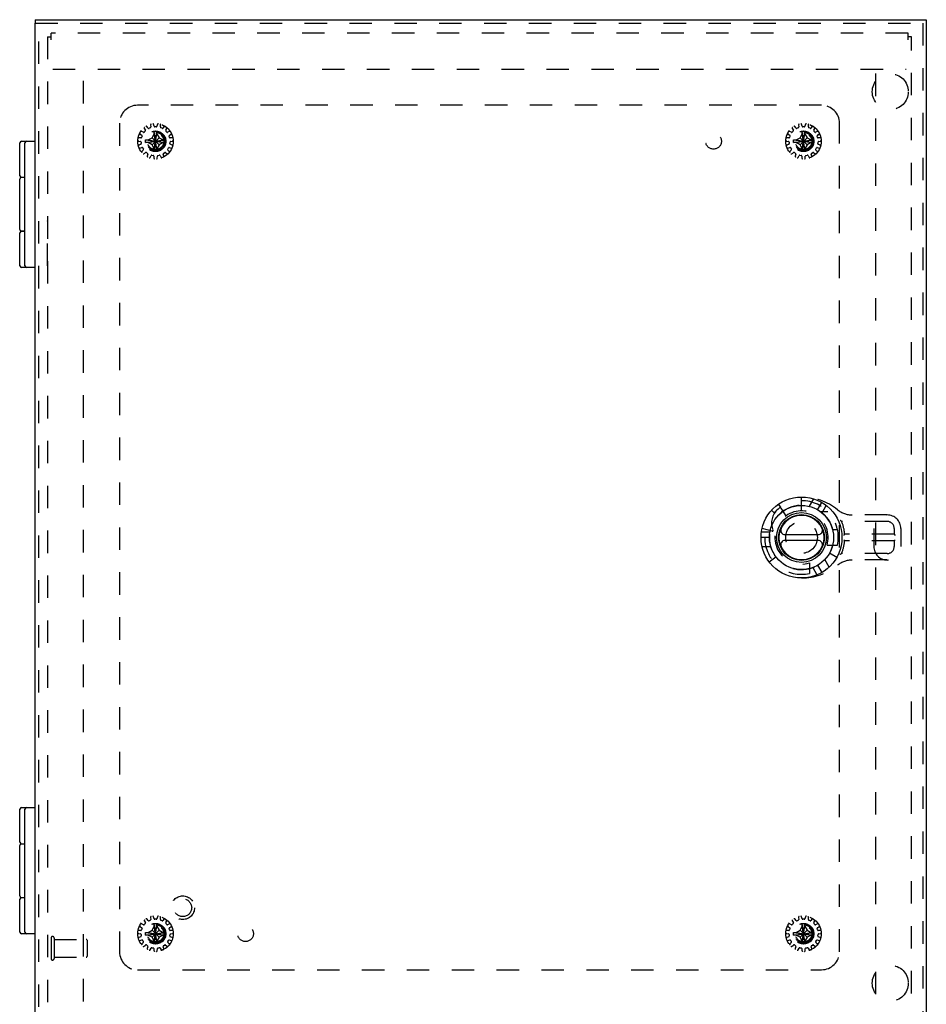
# Model space of a CAD drawing. Header units: inches. Extents: x 0 to 56.7, y 0 to 36.7.
# Tile 11 of 15: x 13.2 to 25.8, y 12.4 to 26. Entities that reach past the tile are written whole.
import ezdxf

# ---------------------------------------------------------------- set-up
doc = ezdxf.new("R2010")
doc.units = ezdxf.units.IN
doc.header["$LTSCALE"] = 3.116667
doc.header["$MEASUREMENT"] = 0
doc.linetypes.add('HIDDEN', pattern=[0.2, 0.1, -0.1])
for name, color, linetype in [('DEFAULT_2', 8, 'HIDDEN'), ('DOOR_ASSEMBLY', 7, 'CONTINUOUS'), ('SUBPANEL', 7, 'CONTINUOUS')]:
    doc.layers.add(name, color=color, linetype=linetype)

msp = doc.modelspace()

# ---------------------------------------------------------------- linework, layer by layer
at = {"layer": 'DEFAULT_2', "color": 8, "linetype": 'HIDDEN'}
for p, q in [((13.597, 25.754), (13.597, 25.848)), ((25.501, 25.848), (13.597, 25.848)), ((25.501, 25.754), (25.501, 25.848)), ((13.549, 25.8), (13.549, 11.896)), ((13.549, 25.8), (13.597, 25.8)), ((25.549, 25.8), (25.501, 25.8)), ((25.549, 11.896), (25.549, 25.8)), ((13.622, 25.348), (25.476, 25.348)), ((14.049, 12.408), (14.049, 25.288)), ((25.049, 25.288), (25.049, 12.408)), ((14.882, 24.473), (14.856, 24.486)), ((14.893, 24.527), (14.908, 24.502)), ((14.907, 24.49), (14.893, 24.475)), ((14.947, 24.531), (14.928, 24.553)), ((14.977, 24.536), (14.959, 24.528)), ((14.979, 24.575), (14.983, 24.547)), ((15.03, 24.557), (15.022, 24.584)), ((15.031, 24.208), (15.067, 24.489)), ((15.031, 24.488), (15.031, 24.489)), ((15.067, 24.208), (15.031, 24.489)), ((15.031, 24.453), (15.031, 24.488)), ((15.059, 24.549), (15.039, 24.549)), ((15.067, 24.489), (15.067, 24.488)), ((15.067, 24.488), (15.067, 24.453)), ((15.077, 24.584), (15.069, 24.557)), ((15.116, 24.547), (15.12, 24.575)), ((15.14, 24.528), (15.122, 24.536)), ((15.171, 24.553), (15.152, 24.531)), ((15.191, 24.502), (15.206, 24.527)), ((15.206, 24.475), (15.192, 24.49)), ((15.243, 24.486), (15.217, 24.473)), ((23.882, 24.473), (23.856, 24.486)), ((23.893, 24.527), (23.908, 24.502)), ((23.907, 24.49), (23.893, 24.475)), ((23.947, 24.531), (23.928, 24.553)), ((23.977, 24.536), (23.959, 24.528)), ((23.979, 24.575), (23.983, 24.547)), ((24.03, 24.557), (24.022, 24.584)), ((24.031, 24.208), (24.067, 24.489)), ((24.031, 24.488), (24.031, 24.489)), ((24.067, 24.208), (24.031, 24.489)), ((24.031, 24.453), (24.031, 24.488)), ((24.059, 24.549), (24.039, 24.549)), ((24.067, 24.489), (24.067, 24.488)), ((24.067, 24.488), (24.067, 24.453)), ((24.077, 24.584), (24.069, 24.557)), ((24.116, 24.547), (24.12, 24.575)), ((24.14, 24.528), (24.122, 24.536)), ((24.171, 24.553), (24.152, 24.531)), ((24.191, 24.502), (24.206, 24.527)), ((24.206, 24.475), (24.192, 24.49)), ((24.243, 24.486), (24.217, 24.473)), ((14.812, 24.351), (14.84, 24.346)), ((14.845, 24.394), (14.817, 24.395)), ((14.834, 24.447), (14.857, 24.431)), ((14.849, 24.337), (14.851, 24.317)), ((14.861, 24.42), (14.855, 24.401)), ((14.909, 24.366), (15.19, 24.33)), ((14.909, 24.366), (14.91, 24.366)), ((14.909, 24.33), (15.19, 24.366)), ((14.91, 24.33), (14.909, 24.33)), ((14.91, 24.366), (14.945, 24.366)), ((14.945, 24.33), (14.91, 24.33)), ((14.945, 24.366), (15, 24.398)), ((14.945, 24.366), (15.154, 24.33)), ((14.945, 24.33), (15.154, 24.366)), ((15, 24.299), (14.945, 24.33)), ((15, 24.398), (15.031, 24.453)), ((15, 24.299), (15.099, 24.398)), ((15.099, 24.299), (15, 24.398)), ((15.031, 24.244), (15.067, 24.453)), ((15.067, 24.244), (15.031, 24.453)), ((15.067, 24.453), (15.099, 24.398)), ((15.099, 24.398), (15.154, 24.366)), ((15.154, 24.33), (15.099, 24.299)), ((15.154, 24.366), (15.189, 24.366)), ((15.189, 24.33), (15.154, 24.33)), ((15.189, 24.366), (15.19, 24.366)), ((15.19, 24.33), (15.189, 24.33)), ((15.244, 24.401), (15.238, 24.42)), ((15.241, 24.431), (15.265, 24.447)), ((15.248, 24.317), (15.25, 24.337)), ((15.282, 24.395), (15.254, 24.394)), ((15.259, 24.346), (15.287, 24.351)), ((23.812, 24.351), (23.84, 24.346)), ((23.845, 24.394), (23.817, 24.395)), ((23.834, 24.447), (23.857, 24.431)), ((23.849, 24.337), (23.851, 24.317)), ((23.861, 24.42), (23.855, 24.401)), ((23.909, 24.33), (24.19, 24.366)), ((23.909, 24.366), (23.91, 24.366)), ((23.909, 24.366), (24.19, 24.33)), ((23.91, 24.33), (23.909, 24.33)), ((23.91, 24.366), (23.945, 24.366)), ((23.945, 24.33), (23.91, 24.33)), ((23.945, 24.366), (24, 24.398)), ((23.945, 24.33), (24.154, 24.366)), ((23.945, 24.366), (24.154, 24.33)), ((24, 24.299), (23.945, 24.33)), ((24, 24.398), (24.031, 24.453)), ((24, 24.299), (24.099, 24.398)), ((24.099, 24.299), (24, 24.398)), ((24.031, 24.244), (24.067, 24.453)), ((24.067, 24.244), (24.031, 24.453)), ((24.067, 24.453), (24.099, 24.398)), ((24.099, 24.398), (24.154, 24.366)), ((24.154, 24.33), (24.099, 24.299)), ((24.154, 24.366), (24.189, 24.366)), ((24.189, 24.33), (24.154, 24.33)), ((24.189, 24.366), (24.19, 24.366)), ((24.19, 24.33), (24.189, 24.33)), ((24.244, 24.401), (24.238, 24.42)), ((24.241, 24.431), (24.265, 24.447)), ((24.248, 24.317), (24.25, 24.337)), ((24.282, 24.395), (24.254, 24.394)), ((24.259, 24.346), (24.287, 24.351)), ((14.844, 24.307), (14.818, 24.296)), ((14.831, 24.254), (14.859, 24.261)), ((14.879, 24.227), (14.859, 24.207)), ((14.87, 24.256), (14.88, 24.239)), ((14.923, 24.192), (14.939, 24.18)), ((15.031, 24.244), (15, 24.299)), ((15.031, 24.209), (15.031, 24.244)), ((15.031, 24.208), (15.031, 24.209)), ((15.099, 24.299), (15.067, 24.244)), ((15.067, 24.244), (15.067, 24.209)), ((15.067, 24.209), (15.067, 24.208)), ((15.16, 24.18), (15.176, 24.192)), ((15.219, 24.239), (15.229, 24.256)), ((15.24, 24.207), (15.22, 24.227)), ((15.24, 24.261), (15.267, 24.254)), ((15.281, 24.296), (15.254, 24.307)), ((23.844, 24.307), (23.818, 24.296)), ((23.831, 24.254), (23.859, 24.261)), ((23.879, 24.227), (23.859, 24.207)), ((23.87, 24.256), (23.88, 24.239)), ((23.923, 24.192), (23.939, 24.18)), ((24.031, 24.244), (24, 24.299)), ((24.031, 24.209), (24.031, 24.244)), ((24.031, 24.208), (24.031, 24.209)), ((24.099, 24.299), (24.067, 24.244)), ((24.067, 24.244), (24.067, 24.209)), ((24.067, 24.209), (24.067, 24.208)), ((24.16, 24.18), (24.176, 24.192)), ((24.219, 24.239), (24.229, 24.256)), ((24.24, 24.207), (24.22, 24.227)), ((24.24, 24.261), (24.267, 24.254)), ((24.281, 24.296), (24.254, 24.307)), ((14.889, 24.174), (14.911, 24.191)), ((14.943, 24.168), (14.933, 24.141)), ((14.973, 24.123), (14.987, 24.149)), ((14.998, 24.154), (15.017, 24.15)), ((15.025, 24.141), (15.027, 24.112)), ((15.072, 24.112), (15.074, 24.141)), ((15.081, 24.15), (15.101, 24.154)), ((15.112, 24.149), (15.125, 24.123)), ((15.166, 24.141), (15.156, 24.168)), ((15.188, 24.191), (15.21, 24.174)), ((23.889, 24.174), (23.911, 24.191)), ((23.943, 24.168), (23.933, 24.141)), ((23.973, 24.123), (23.987, 24.149)), ((23.998, 24.154), (24.017, 24.15)), ((24.025, 24.141), (24.027, 24.112)), ((24.072, 24.112), (24.074, 24.141)), ((24.081, 24.15), (24.101, 24.154)), ((24.112, 24.149), (24.125, 24.123)), ((24.166, 24.141), (24.156, 24.168)), ((24.188, 24.191), (24.21, 24.174)), ((14.947, 13.531), (14.928, 13.553)), ((14.977, 13.536), (14.959, 13.528)), ((14.979, 13.575), (14.983, 13.547)), ((15.03, 13.557), (15.022, 13.584)), ((15.059, 13.549), (15.039, 13.549)), ((15.077, 13.584), (15.069, 13.557)), ((15.116, 13.547), (15.12, 13.575)), ((15.14, 13.528), (15.122, 13.536)), ((15.171, 13.553), (15.152, 13.531)), ((23.947, 13.531), (23.928, 13.553)), ((23.977, 13.536), (23.959, 13.528)), ((23.979, 13.575), (23.983, 13.547)), ((24.03, 13.557), (24.022, 13.584)), ((24.059, 13.549), (24.039, 13.549)), ((24.077, 13.584), (24.069, 13.557)), ((24.116, 13.547), (24.12, 13.575)), ((24.14, 13.528), (24.122, 13.536)), ((24.171, 13.553), (24.152, 13.531)), ((14.845, 13.394), (14.817, 13.395)), ((14.834, 13.447), (14.857, 13.431)), ((14.861, 13.42), (14.855, 13.401)), ((14.882, 13.473), (14.856, 13.486)), ((14.893, 13.527), (14.908, 13.502)), ((14.907, 13.49), (14.893, 13.475)), ((14.945, 13.366), (15, 13.398)), ((15, 13.398), (15.031, 13.453)), ((15.099, 13.299), (15, 13.398)), ((15, 13.299), (15.099, 13.398)), ((15.067, 13.208), (15.031, 13.489)), ((15.031, 13.488), (15.031, 13.489)), ((15.031, 13.208), (15.067, 13.489)), ((15.031, 13.453), (15.031, 13.488)), ((15.067, 13.244), (15.031, 13.453)), ((15.031, 13.244), (15.067, 13.453)), ((15.067, 13.489), (15.067, 13.488)), ((15.067, 13.488), (15.067, 13.453)), ((15.067, 13.453), (15.099, 13.398)), ((15.099, 13.398), (15.154, 13.366)), ((15.191, 13.502), (15.206, 13.527)), ((15.206, 13.475), (15.192, 13.49)), ((15.243, 13.486), (15.217, 13.473)), ((15.244, 13.401), (15.238, 13.42)), ((15.241, 13.431), (15.265, 13.447)), ((15.282, 13.395), (15.254, 13.394)), ((23.845, 13.394), (23.817, 13.395)), ((23.834, 13.447), (23.857, 13.431)), ((23.861, 13.42), (23.855, 13.401)), ((23.882, 13.473), (23.856, 13.486)), ((23.893, 13.527), (23.908, 13.502)), ((23.907, 13.49), (23.893, 13.475)), ((23.945, 13.366), (24, 13.398)), ((24, 13.398), (24.031, 13.453)), ((24, 13.398), (24.099, 13.299)), ((24, 13.299), (24.099, 13.398)), ((24.067, 13.208), (24.031, 13.489)), ((24.031, 13.488), (24.031, 13.489)), ((24.031, 13.208), (24.067, 13.489)), ((24.031, 13.453), (24.031, 13.488)), ((24.067, 13.244), (24.031, 13.453)), ((24.031, 13.244), (24.067, 13.453)), ((24.067, 13.489), (24.067, 13.488)), ((24.067, 13.488), (24.067, 13.453)), ((24.067, 13.453), (24.099, 13.398)), ((24.099, 13.398), (24.154, 13.366)), ((24.191, 13.502), (24.206, 13.527)), ((24.206, 13.475), (24.192, 13.49)), ((24.243, 13.486), (24.217, 13.473)), ((24.244, 13.401), (24.238, 13.42)), ((24.241, 13.431), (24.265, 13.447)), ((24.282, 13.395), (24.254, 13.394)), ((13.597, 13.288), (13.597, 13.004)), ((13.64, 13.288), (13.64, 13.004)), ((13.64, 13.27), (14.087, 13.27)), ((14.097, 13.26), (14.097, 13.032)), ((14.812, 13.351), (14.84, 13.346)), ((14.844, 13.307), (14.818, 13.296)), ((14.831, 13.254), (14.859, 13.261)), ((14.849, 13.337), (14.851, 13.317)), ((14.909, 13.366), (15.19, 13.33)), ((14.909, 13.366), (14.91, 13.366)), ((14.909, 13.33), (15.19, 13.366)), ((14.91, 13.33), (14.909, 13.33)), ((14.91, 13.366), (14.945, 13.366)), ((14.945, 13.33), (14.91, 13.33)), ((14.945, 13.366), (15.154, 13.33)), ((14.945, 13.33), (15.154, 13.366)), ((15, 13.299), (14.945, 13.33)), ((15.031, 13.244), (15, 13.299)), ((15.099, 13.299), (15.067, 13.244)), ((15.154, 13.33), (15.099, 13.299)), ((15.154, 13.366), (15.189, 13.366)), ((15.189, 13.33), (15.154, 13.33)), ((15.189, 13.366), (15.19, 13.366)), ((15.19, 13.33), (15.189, 13.33)), ((15.24, 13.261), (15.267, 13.254)), ((15.248, 13.317), (15.25, 13.337)), ((15.281, 13.296), (15.254, 13.307)), ((15.259, 13.346), (15.287, 13.351)), ((23.812, 13.351), (23.84, 13.346)), ((23.844, 13.307), (23.818, 13.296)), ((23.831, 13.254), (23.859, 13.261)), ((23.849, 13.337), (23.851, 13.317)), ((23.909, 13.33), (24.19, 13.366)), ((23.909, 13.366), (23.91, 13.366)), ((23.909, 13.366), (24.19, 13.33)), ((23.91, 13.33), (23.909, 13.33)), ((23.91, 13.366), (23.945, 13.366)), ((23.945, 13.33), (23.91, 13.33)), ((23.945, 13.33), (24.154, 13.366)), ((23.945, 13.366), (24.154, 13.33)), ((24, 13.299), (23.945, 13.33)), ((24.031, 13.244), (24, 13.299)), ((24.099, 13.299), (24.067, 13.244)), ((24.154, 13.33), (24.099, 13.299)), ((24.154, 13.366), (24.189, 13.366)), ((24.189, 13.33), (24.154, 13.33)), ((24.189, 13.366), (24.19, 13.366)), ((24.19, 13.33), (24.189, 13.33)), ((24.24, 13.261), (24.267, 13.254)), ((24.248, 13.317), (24.25, 13.337)), ((24.281, 13.296), (24.254, 13.307)), ((24.259, 13.346), (24.287, 13.351)), ((14.879, 13.227), (14.859, 13.207)), ((14.87, 13.256), (14.88, 13.239)), ((14.889, 13.174), (14.911, 13.191)), ((14.923, 13.192), (14.939, 13.18)), ((14.943, 13.168), (14.933, 13.141)), ((14.973, 13.123), (14.987, 13.149)), ((14.998, 13.154), (15.017, 13.15)), ((15.025, 13.141), (15.027, 13.112)), ((15.031, 13.209), (15.031, 13.244)), ((15.031, 13.208), (15.031, 13.209)), ((15.067, 13.244), (15.067, 13.209)), ((15.067, 13.209), (15.067, 13.208)), ((15.072, 13.112), (15.074, 13.141)), ((15.081, 13.15), (15.101, 13.154)), ((15.112, 13.149), (15.125, 13.123)), ((15.166, 13.141), (15.156, 13.168)), ((15.16, 13.18), (15.176, 13.192)), ((15.188, 13.191), (15.21, 13.174)), ((15.219, 13.239), (15.229, 13.256)), ((15.24, 13.207), (15.22, 13.227)), ((23.879, 13.227), (23.859, 13.207)), ((23.87, 13.256), (23.88, 13.239)), ((23.889, 13.174), (23.911, 13.191)), ((23.923, 13.192), (23.939, 13.18)), ((23.943, 13.168), (23.933, 13.141)), ((23.973, 13.123), (23.987, 13.149)), ((23.998, 13.154), (24.017, 13.15)), ((24.025, 13.141), (24.027, 13.112)), ((24.031, 13.209), (24.031, 13.244)), ((24.031, 13.208), (24.031, 13.209)), ((24.067, 13.244), (24.067, 13.209)), ((24.067, 13.209), (24.067, 13.208)), ((24.072, 13.112), (24.074, 13.141)), ((24.081, 13.15), (24.101, 13.154)), ((24.112, 13.149), (24.125, 13.123)), ((24.166, 13.141), (24.156, 13.168)), ((24.16, 13.18), (24.176, 13.192)), ((24.188, 13.191), (24.21, 13.174)), ((24.219, 13.239), (24.229, 13.256)), ((24.24, 13.207), (24.22, 13.227)), ((13.64, 13.022), (14.087, 13.022))]:
    msp.add_line(p, q, dxfattribs=at)
for points in [[(15.031, 24.489), (15.037, 24.489), (15.043, 24.489), (15.049, 24.489), (15.055, 24.489), (15.061, 24.489), (15.067, 24.489)], [(24.031, 24.489), (24.037, 24.489), (24.043, 24.489), (24.049, 24.489), (24.055, 24.489), (24.061, 24.489), (24.067, 24.489)], [(14.909, 24.348), (14.909, 24.351), (14.909, 24.354), (14.909, 24.357), (14.909, 24.36), (14.909, 24.363), (14.909, 24.366)], [(14.909, 24.33), (14.909, 24.333), (14.909, 24.336), (14.909, 24.339), (14.909, 24.342), (14.909, 24.345), (14.909, 24.348)], [(15.19, 24.366), (15.19, 24.363), (15.19, 24.36), (15.19, 24.357), (15.19, 24.354), (15.19, 24.351), (15.19, 24.348)], [(15.19, 24.348), (15.19, 24.345), (15.19, 24.342), (15.19, 24.339), (15.19, 24.336), (15.19, 24.333), (15.19, 24.33)], [(23.909, 24.348), (23.909, 24.351), (23.909, 24.354), (23.909, 24.357), (23.909, 24.36), (23.909, 24.363), (23.909, 24.366)], [(23.909, 24.33), (23.909, 24.333), (23.909, 24.336), (23.909, 24.339), (23.909, 24.342), (23.909, 24.345), (23.909, 24.348)], [(24.19, 24.366), (24.19, 24.363), (24.19, 24.36), (24.19, 24.357), (24.19, 24.354), (24.19, 24.351), (24.19, 24.348)], [(24.19, 24.348), (24.19, 24.345), (24.19, 24.342), (24.19, 24.339), (24.19, 24.336), (24.19, 24.333), (24.19, 24.33)], [(15.067, 24.208), (15.061, 24.208), (15.055, 24.208), (15.049, 24.208), (15.043, 24.208), (15.037, 24.208), (15.031, 24.208)], [(24.067, 24.208), (24.061, 24.208), (24.055, 24.208), (24.049, 24.208), (24.043, 24.208), (24.037, 24.208), (24.031, 24.208)], [(15.031, 13.489), (15.037, 13.489), (15.043, 13.489), (15.049, 13.489), (15.055, 13.489), (15.061, 13.489), (15.067, 13.489)], [(24.031, 13.489), (24.037, 13.489), (24.043, 13.489), (24.049, 13.489), (24.055, 13.489), (24.061, 13.489), (24.067, 13.489)], [(14.909, 13.348), (14.909, 13.351), (14.909, 13.354), (14.909, 13.357), (14.909, 13.36), (14.909, 13.363), (14.909, 13.366)], [(14.909, 13.33), (14.909, 13.333), (14.909, 13.336), (14.909, 13.339), (14.909, 13.342), (14.909, 13.345), (14.909, 13.348)], [(15.19, 13.366), (15.19, 13.363), (15.19, 13.36), (15.19, 13.357), (15.19, 13.354), (15.19, 13.351), (15.19, 13.348)], [(15.19, 13.348), (15.19, 13.345), (15.19, 13.342), (15.19, 13.339), (15.19, 13.336), (15.19, 13.333), (15.19, 13.33)], [(23.909, 13.348), (23.909, 13.351), (23.909, 13.354), (23.909, 13.357), (23.909, 13.36), (23.909, 13.363), (23.909, 13.366)], [(23.909, 13.33), (23.909, 13.333), (23.909, 13.336), (23.909, 13.339), (23.909, 13.342), (23.909, 13.345), (23.909, 13.348)], [(24.19, 13.366), (24.19, 13.363), (24.19, 13.36), (24.19, 13.357), (24.19, 13.354), (24.19, 13.351), (24.19, 13.348)], [(24.19, 13.348), (24.19, 13.345), (24.19, 13.342), (24.19, 13.339), (24.19, 13.336), (24.19, 13.333), (24.19, 13.33)], [(15.067, 13.208), (15.061, 13.208), (15.055, 13.208), (15.049, 13.208), (15.043, 13.208), (15.037, 13.208), (15.031, 13.208)], [(24.067, 13.208), (24.061, 13.208), (24.055, 13.208), (24.049, 13.208), (24.043, 13.208), (24.037, 13.208), (24.031, 13.208)]]:
    msp.add_lwpolyline(points, dxfattribs=at)
for centre, radius in [((15.049, 24.348), 0.246), ((15.049, 24.348), 0.143), ((15.049, 24.348), 0.128), ((15.049, 24.348), 0.124), ((24.049, 24.348), 0.246), ((24.049, 24.348), 0.143), ((24.049, 24.348), 0.128), ((24.049, 24.348), 0.124), ((15.049, 24.348), 0.114), ((24.049, 24.348), 0.114), ((15.049, 13.348), 0.246), ((24.049, 13.348), 0.246), ((15.049, 13.348), 0.143), ((15.049, 13.348), 0.128), ((15.049, 13.348), 0.124), ((15.049, 13.348), 0.114), ((24.049, 13.348), 0.143), ((24.049, 13.348), 0.128), ((24.049, 13.348), 0.124), ((24.049, 13.348), 0.114)]:
    msp.add_circle(centre, radius, dxfattribs=at)
for centre, radius, start, end in [((14.851, 24.477), 0.01, 64.1507, 147.0674), ((14.886, 24.482), 0.01, 244.1507, 318), ((14.901, 24.532), 0.01, 128.9326, 211.8493), ((14.899, 24.497), 0.01, 318, 31.8493), ((14.921, 24.546), 0.01, 40.1507, 123.0674), ((14.955, 24.537), 0.01, 220.1507, 294), ((14.973, 24.545), 0.01, 294, 7.8493), ((14.989, 24.576), 0.01, 104.9326, 187.8493), ((15.012, 24.581), 0.01, 16.1507, 99.0674), ((15.039, 24.559), 0.01, 196.1507, 270), ((15.059, 24.559), 0.01, 270, 343.8493), ((15.087, 24.581), 0.01, 80.9326, 163.8493), ((15.11, 24.576), 0.01, 352.1507, 75.0674), ((15.126, 24.545), 0.01, 172.1507, 246), ((15.144, 24.537), 0.01, 246, 319.8493), ((15.178, 24.546), 0.01, 56.9326, 139.8493), ((15.2, 24.497), 0.01, 148.1507, 222), ((15.198, 24.532), 0.01, 328.1507, 51.0674), ((15.213, 24.482), 0.01, 222, 295.8493), ((15.248, 24.477), 0.01, 32.9326, 115.8493), ((23.851, 24.477), 0.01, 64.1507, 147.0674), ((23.886, 24.482), 0.01, 244.1507, 318), ((23.901, 24.532), 0.01, 128.9326, 211.8493), ((23.899, 24.497), 0.01, 318, 31.8493), ((23.921, 24.546), 0.01, 40.1507, 123.0674), ((23.955, 24.537), 0.01, 220.1507, 294), ((23.973, 24.545), 0.01, 294, 7.8493), ((23.989, 24.576), 0.01, 104.9326, 187.8493), ((24.012, 24.581), 0.01, 16.1507, 99.0674), ((24.039, 24.559), 0.01, 196.1507, 270), ((24.059, 24.559), 0.01, 270, 343.8493), ((24.087, 24.581), 0.01, 80.9326, 163.8493), ((24.11, 24.576), 0.01, 352.1507, 75.0674), ((24.126, 24.545), 0.01, 172.1507, 246), ((24.144, 24.537), 0.01, 246, 319.8493), ((24.178, 24.546), 0.01, 56.9326, 139.8493), ((24.2, 24.497), 0.01, 148.1507, 222), ((24.198, 24.532), 0.01, 328.1507, 51.0674), ((24.213, 24.482), 0.01, 222, 295.8493), ((24.248, 24.477), 0.01, 32.9326, 115.8493), ((14.814, 24.361), 0.01, 176.9326, 259.8493), ((14.816, 24.385), 0.01, 88.1507, 171.0674), ((14.839, 24.456), 0.01, 152.9326, 235.8493), ((14.839, 24.336), 0.01, 6, 79.8493), ((14.846, 24.404), 0.01, 268.1507, 342), ((14.852, 24.423), 0.01, 342, 55.8493), ((15.247, 24.423), 0.01, 124.1507, 198), ((15.253, 24.404), 0.01, 198, 271.8493), ((15.26, 24.336), 0.01, 100.1507, 174), ((15.26, 24.456), 0.01, 304.1507, 27.0674), ((15.283, 24.385), 0.01, 8.9326, 91.8493), ((15.285, 24.361), 0.01, 280.1507, 3.0674), ((23.814, 24.361), 0.01, 176.9326, 259.8493), ((23.816, 24.385), 0.01, 88.1507, 171.0674), ((23.839, 24.456), 0.01, 152.9326, 235.8493), ((23.839, 24.336), 0.01, 6, 79.8493), ((23.846, 24.404), 0.01, 268.1507, 342), ((23.852, 24.423), 0.01, 342, 55.8493), ((24.247, 24.423), 0.01, 124.1507, 198), ((24.253, 24.404), 0.01, 198, 271.8493), ((24.26, 24.336), 0.01, 100.1507, 174), ((24.26, 24.456), 0.01, 304.1507, 27.0674), ((24.283, 24.385), 0.01, 8.9326, 91.8493), ((24.285, 24.361), 0.01, 280.1507, 3.0674), ((14.822, 24.287), 0.01, 112.1507, 195.0674), ((14.829, 24.264), 0.01, 200.9326, 283.8493), ((14.841, 24.316), 0.01, 292.1507, 6), ((14.866, 24.2), 0.01, 136.1507, 219.0674), ((14.862, 24.251), 0.01, 30, 103.8493), ((14.872, 24.234), 0.01, 316.1507, 30), ((14.917, 24.184), 0.01, 54, 127.8493), ((15.182, 24.184), 0.01, 52.1507, 126), ((15.227, 24.234), 0.01, 150, 223.8493), ((15.237, 24.251), 0.01, 76.1507, 150), ((15.233, 24.2), 0.01, 320.9326, 43.8493), ((15.258, 24.316), 0.01, 174, 247.8493), ((15.27, 24.264), 0.01, 256.1507, 339.0674), ((15.277, 24.287), 0.01, 344.9326, 67.8493), ((23.822, 24.287), 0.01, 112.1507, 195.0674), ((23.829, 24.264), 0.01, 200.9326, 283.8493), ((23.841, 24.316), 0.01, 292.1507, 6), ((23.866, 24.2), 0.01, 136.1507, 219.0674), ((23.862, 24.251), 0.01, 30, 103.8493), ((23.872, 24.234), 0.01, 316.1507, 30), ((23.917, 24.184), 0.01, 54, 127.8493), ((24.182, 24.184), 0.01, 52.1507, 126), ((24.227, 24.234), 0.01, 150, 223.8493), ((24.237, 24.251), 0.01, 76.1507, 150), ((24.233, 24.2), 0.01, 320.9326, 43.8493), ((24.258, 24.316), 0.01, 174, 247.8493), ((24.27, 24.264), 0.01, 256.1507, 339.0674), ((24.277, 24.287), 0.01, 344.9326, 67.8493), ((14.882, 24.182), 0.01, 224.9326, 307.8493), ((14.943, 24.138), 0.01, 160.1507, 243.0674), ((14.934, 24.172), 0.01, 340.1507, 54), ((14.965, 24.128), 0.01, 248.9326, 331.8493), ((14.996, 24.144), 0.01, 78, 151.8493), ((15.015, 24.14), 0.01, 4.1507, 78), ((15.037, 24.113), 0.01, 184.1507, 267.0674), ((15.062, 24.113), 0.01, 272.9326, 355.8493), ((15.084, 24.14), 0.01, 102, 175.8493), ((15.103, 24.144), 0.01, 28.1507, 102), ((15.134, 24.128), 0.01, 208.1507, 291.0674), ((15.165, 24.172), 0.01, 126, 199.8493), ((15.156, 24.138), 0.01, 296.9326, 19.8493), ((15.217, 24.182), 0.01, 232.1507, 315.0674), ((23.882, 24.182), 0.01, 224.9326, 307.8493), ((23.943, 24.138), 0.01, 160.1507, 243.0674), ((23.934, 24.172), 0.01, 340.1507, 54), ((23.965, 24.128), 0.01, 248.9326, 331.8493), ((23.996, 24.144), 0.01, 78, 151.8493), ((24.015, 24.14), 0.01, 4.1507, 78), ((24.037, 24.113), 0.01, 184.1507, 267.0674), ((24.062, 24.113), 0.01, 272.9326, 355.8493), ((24.084, 24.14), 0.01, 102, 175.8493), ((24.103, 24.144), 0.01, 28.1507, 102), ((24.134, 24.128), 0.01, 208.1507, 291.0674), ((24.165, 24.172), 0.01, 126, 199.8493), ((24.156, 24.138), 0.01, 296.9326, 19.8493), ((24.217, 24.182), 0.01, 232.1507, 315.0674), ((14.901, 13.532), 0.01, 128.9326, 211.8493), ((14.921, 13.546), 0.01, 40.1507, 123.0674), ((14.973, 13.545), 0.01, 294, 7.8493), ((14.989, 13.576), 0.01, 104.9326, 187.8493), ((15.012, 13.581), 0.01, 16.1507, 99.0674), ((15.039, 13.559), 0.01, 196.1507, 270), ((15.059, 13.559), 0.01, 270, 343.8493), ((15.087, 13.581), 0.01, 80.9326, 163.8493), ((15.11, 13.576), 0.01, 352.1507, 75.0674), ((15.126, 13.545), 0.01, 172.1507, 246), ((15.178, 13.546), 0.01, 56.9326, 139.8493), ((15.198, 13.532), 0.01, 328.1507, 51.0674), ((23.901, 13.532), 0.01, 128.9326, 211.8493), ((23.921, 13.546), 0.01, 40.1507, 123.0674), ((23.973, 13.545), 0.01, 294, 7.8493), ((23.989, 13.576), 0.01, 104.9326, 187.8493), ((24.012, 13.581), 0.01, 16.1507, 99.0674), ((24.039, 13.559), 0.01, 196.1507, 270), ((24.059, 13.559), 0.01, 270, 343.8493), ((24.087, 13.581), 0.01, 80.9326, 163.8493), ((24.11, 13.576), 0.01, 352.1507, 75.0674), ((24.126, 13.545), 0.01, 172.1507, 246), ((24.178, 13.546), 0.01, 56.9326, 139.8493), ((24.198, 13.532), 0.01, 328.1507, 51.0674), ((14.816, 13.385), 0.01, 88.1507, 171.0674), ((14.839, 13.456), 0.01, 152.9326, 235.8493), ((14.851, 13.477), 0.01, 64.1507, 147.0674), ((14.846, 13.404), 0.01, 268.1507, 342), ((14.852, 13.423), 0.01, 342, 55.8493), ((14.886, 13.482), 0.01, 244.1507, 318), ((14.899, 13.497), 0.01, 318, 31.8493), ((14.955, 13.537), 0.01, 220.1507, 294), ((15.144, 13.537), 0.01, 246, 319.8493), ((15.2, 13.497), 0.01, 148.1507, 222), ((15.213, 13.482), 0.01, 222, 295.8493), ((15.247, 13.423), 0.01, 124.1507, 198), ((15.248, 13.477), 0.01, 32.9326, 115.8493), ((15.253, 13.404), 0.01, 198, 271.8493), ((15.26, 13.456), 0.01, 304.1507, 27.0674), ((15.283, 13.385), 0.01, 8.9326, 91.8493), ((23.816, 13.385), 0.01, 88.1507, 171.0674), ((23.839, 13.456), 0.01, 152.9326, 235.8493), ((23.851, 13.477), 0.01, 64.1507, 147.0674), ((23.846, 13.404), 0.01, 268.1507, 342), ((23.852, 13.423), 0.01, 342, 55.8493), ((23.886, 13.482), 0.01, 244.1507, 318), ((23.899, 13.497), 0.01, 318, 31.8493), ((23.955, 13.537), 0.01, 220.1507, 294), ((24.144, 13.537), 0.01, 246, 319.8493), ((24.2, 13.497), 0.01, 148.1507, 222), ((24.213, 13.482), 0.01, 222, 295.8493), ((24.247, 13.423), 0.01, 124.1507, 198), ((24.248, 13.477), 0.01, 32.9326, 115.8493), ((24.253, 13.404), 0.01, 198, 271.8493), ((24.26, 13.456), 0.01, 304.1507, 27.0674), ((24.283, 13.385), 0.01, 8.9326, 91.8493), ((13.619, 13.288), 0.0215, 0, 180), ((14.087, 13.26), 0.01, 0, 90), ((14.814, 13.361), 0.01, 176.9326, 259.8493), ((14.822, 13.287), 0.01, 112.1507, 195.0674), ((14.829, 13.264), 0.01, 200.9326, 283.8493), ((14.839, 13.336), 0.01, 6, 79.8493), ((14.841, 13.316), 0.01, 292.1507, 6), ((14.862, 13.251), 0.01, 30, 103.8493), ((15.237, 13.251), 0.01, 76.1507, 150), ((15.258, 13.316), 0.01, 174, 247.8493), ((15.26, 13.336), 0.01, 100.1507, 174), ((15.27, 13.264), 0.01, 256.1507, 339.0674), ((15.277, 13.287), 0.01, 344.9326, 67.8493), ((15.285, 13.361), 0.01, 280.1507, 3.0674), ((23.814, 13.361), 0.01, 176.9326, 259.8493), ((23.822, 13.287), 0.01, 112.1507, 195.0674), ((23.829, 13.264), 0.01, 200.9326, 283.8493), ((23.839, 13.336), 0.01, 6, 79.8493), ((23.841, 13.316), 0.01, 292.1507, 6), ((23.862, 13.251), 0.01, 30, 103.8493), ((24.237, 13.251), 0.01, 76.1507, 150), ((24.258, 13.316), 0.01, 174, 247.8493), ((24.26, 13.336), 0.01, 100.1507, 174), ((24.27, 13.264), 0.01, 256.1507, 339.0674), ((24.277, 13.287), 0.01, 344.9326, 67.8493), ((24.285, 13.361), 0.01, 280.1507, 3.0674), ((14.866, 13.2), 0.01, 136.1507, 219.0674), ((14.882, 13.182), 0.01, 224.9326, 307.8493), ((14.872, 13.234), 0.01, 316.1507, 30), ((14.917, 13.184), 0.01, 54, 127.8493), ((14.943, 13.138), 0.01, 160.1507, 243.0674), ((14.934, 13.172), 0.01, 340.1507, 54), ((14.965, 13.128), 0.01, 248.9326, 331.8493), ((14.996, 13.144), 0.01, 78, 151.8493), ((15.015, 13.14), 0.01, 4.1507, 78), ((15.084, 13.14), 0.01, 102, 175.8493), ((15.103, 13.144), 0.01, 28.1507, 102), ((15.134, 13.128), 0.01, 208.1507, 291.0674), ((15.165, 13.172), 0.01, 126, 199.8493), ((15.156, 13.138), 0.01, 296.9326, 19.8493), ((15.182, 13.184), 0.01, 52.1507, 126), ((15.217, 13.182), 0.01, 232.1507, 315.0674), ((15.227, 13.234), 0.01, 150, 223.8493), ((15.233, 13.2), 0.01, 320.9326, 43.8493), ((23.866, 13.2), 0.01, 136.1507, 219.0674), ((23.882, 13.182), 0.01, 224.9326, 307.8493), ((23.872, 13.234), 0.01, 316.1507, 30), ((23.917, 13.184), 0.01, 54, 127.8493), ((23.943, 13.138), 0.01, 160.1507, 243.0674), ((23.934, 13.172), 0.01, 340.1507, 54), ((23.965, 13.128), 0.01, 248.9326, 331.8493), ((23.996, 13.144), 0.01, 78, 151.8493), ((24.015, 13.14), 0.01, 4.1507, 78), ((24.084, 13.14), 0.01, 102, 175.8493), ((24.103, 13.144), 0.01, 28.1507, 102), ((24.134, 13.128), 0.01, 208.1507, 291.0674), ((24.165, 13.172), 0.01, 126, 199.8493), ((24.156, 13.138), 0.01, 296.9326, 19.8493), ((24.182, 13.184), 0.01, 52.1507, 126), ((24.217, 13.182), 0.01, 232.1507, 315.0674), ((24.227, 13.234), 0.01, 150, 223.8493), ((24.233, 13.2), 0.01, 320.9326, 43.8493), ((13.619, 13.004), 0.0215, 180, 360), ((14.087, 13.032), 0.01, 270, 360), ((15.037, 13.113), 0.01, 184.1507, 267.0674), ((15.062, 13.113), 0.01, 272.9326, 355.8493), ((24.037, 13.113), 0.01, 184.1507, 267.0674), ((24.062, 13.113), 0.01, 272.9326, 355.8493)]:
    msp.add_arc(centre, radius, start, end, dxfattribs=at)
at = {"layer": 'DOOR_ASSEMBLY', "color": 7, "linetype": 'Continuous'}
for p, q in [((13.379, 26.036), (13.379, 25.988)), ((25.754, 26.036), (25.754, 25.988)), ((13.166, 23.868), (13.166, 24.328)), ((13.186, 24.348), (13.379, 24.348)), ((13.235, 22.618), (13.235, 24.328)), ((13.162, 23.123), (13.162, 23.823)), ((13.235, 23.843), (13.182, 23.843)), ((13.186, 23.848), (13.235, 23.848)), ((13.182, 23.103), (13.235, 23.103)), ((13.235, 23.098), (13.186, 23.098)), ((13.166, 22.618), (13.166, 23.078)), ((13.379, 22.598), (13.186, 22.598)), ((23.792, 18.888), (24.251, 18.888)), ((24.251, 18.808), (23.792, 18.808)), ((13.166, 14.618), (13.166, 15.078)), ((13.186, 15.098), (13.379, 15.098)), ((13.235, 13.368), (13.235, 15.078)), ((13.162, 13.873), (13.162, 14.573)), ((13.235, 14.593), (13.182, 14.593)), ((13.186, 14.598), (13.235, 14.598)), ((13.166, 13.368), (13.166, 13.828)), ((13.182, 13.853), (13.235, 13.853)), ((13.235, 13.848), (13.186, 13.848)), ((13.379, 13.348), (13.186, 13.348))]:
    msp.add_line(p, q, dxfattribs=at)
at = {"layer": 'DOOR_ASSEMBLY', "color": 3, "linetype": 'Continuous'}
for p, q in [((13.379, 26.036), (25.754, 26.036)), ((13.379, 11.709), (13.379, 25.988)), ((25.754, 25.988), (25.754, 11.709))]:
    msp.add_line(p, q, dxfattribs=at)
at = {"layer": 'DOOR_ASSEMBLY', "color": 8, "linetype": 'HIDDEN'}
for p, q in [((13.379, 25.988), (25.754, 25.988)), ((13.427, 11.709), (13.427, 25.988)), ((25.706, 25.988), (25.706, 11.709)), ((13.549, 22.618), (13.549, 23.243)), ((24.016, 19.411), (24.016, 19.294)), ((24.021, 19.218), (24.021, 19.411)), ((23.699, 19.309), (23.728, 19.267)), ((24.187, 19.386), (24.127, 19.281)), ((24.244, 19.234), (24.303, 19.335)), ((24.306, 19.191), (24.365, 19.294)), ((23.643, 19.192), (23.605, 19.226)), ((23.728, 19.267), (23.724, 19.264)), ((23.809, 19.151), (23.738, 19.254)), ((24.387, 19.206), (24.287, 19.206)), ((25.212, 19.161), (24.726, 19.161)), ((24.562, 19.083), (24.556, 19.086)), ((24.567, 19.079), (24.562, 19.083)), ((24.572, 19.076), (24.567, 19.079)), ((24.576, 19.073), (24.572, 19.076)), ((24.577, 19.072), (24.576, 19.073)), ((24.578, 19.072), (24.577, 19.072)), ((24.578, 19.072), (24.578, 19.072)), ((24.578, 19.072), (24.578, 19.072)), ((24.578, 19.071), (24.578, 19.072)), ((24.579, 19.071), (24.578, 19.071)), ((25.212, 19.071), (24.579, 19.071)), ((24.579, 19.071), (24.579, 19.071)), ((24.579, 19.071), (24.579, 19.071)), ((23.582, 18.923), (23.464, 18.923)), ((23.615, 18.935), (23.473, 18.973)), ((24.521, 18.956), (24.454, 18.956)), ((24.609, 18.88), (24.607, 18.878)), ((24.612, 18.883), (24.609, 18.88)), ((24.615, 18.887), (24.612, 18.883)), ((24.618, 18.89), (24.615, 18.887)), ((24.621, 18.893), (24.618, 18.89)), ((25.309, 18.893), (24.621, 18.893)), ((24.621, 18.893), (24.621, 18.893)), ((25.024, 18.973), (25.024, 18.723)), ((25.309, 18.973), (25.309, 18.893)), ((25.309, 18.893), (25.324, 18.878)), ((25.399, 18.973), (25.399, 18.723)), ((23.576, 18.848), (23.459, 18.848)), ((24.376, 18.741), (24.521, 18.741)), ((24.612, 18.813), (24.607, 18.818)), ((24.617, 18.807), (24.612, 18.813)), ((24.617, 18.807), (24.617, 18.807)), ((24.618, 18.806), (24.617, 18.807)), ((24.619, 18.805), (24.618, 18.806)), ((24.619, 18.805), (24.619, 18.805)), ((24.619, 18.805), (24.619, 18.805)), ((24.62, 18.805), (24.619, 18.805)), ((24.62, 18.804), (24.62, 18.805)), ((25.309, 18.803), (24.621, 18.803)), ((24.621, 18.803), (24.621, 18.803)), ((25.309, 18.803), (25.324, 18.818)), ((25.309, 18.803), (25.309, 18.723)), ((23.473, 18.723), (23.594, 18.723)), ((24.511, 18.572), (24.409, 18.629)), ((24.558, 18.613), (24.555, 18.611)), ((24.561, 18.615), (24.558, 18.613)), ((24.565, 18.617), (24.561, 18.615)), ((24.568, 18.619), (24.565, 18.617)), ((24.571, 18.621), (24.568, 18.619)), ((24.575, 18.623), (24.571, 18.621)), ((24.578, 18.626), (24.575, 18.623)), ((25.212, 18.626), (24.578, 18.626)), ((24.578, 18.626), (24.578, 18.626)), ((23.572, 18.511), (23.665, 18.581)), ((24.132, 18.495), (24.132, 18.35)), ((24.244, 18.463), (24.303, 18.361)), ((24.404, 18.436), (24.344, 18.541)), ((25.212, 18.536), (24.726, 18.536)), ((24.176, 18.431), (24.235, 18.328))]:
    msp.add_line(p, q, dxfattribs=at)
for points in [[(24.579, 19.071), (24.579, 19.071), (24.579, 19.071), (24.579, 19.071)], [(24.579, 19.071), (24.579, 19.071), (24.579, 19.071)], [(24.579, 19.071), (24.579, 19.071), (24.579, 19.071)], [(24.621, 18.893), (24.621, 18.893), (24.621, 18.893), (24.621, 18.893)], [(24.62, 18.804), (24.62, 18.804), (24.62, 18.804)], [(24.62, 18.804), (24.62, 18.804), (24.62, 18.804)], [(24.62, 18.804), (24.62, 18.804), (24.62, 18.804), (24.62, 18.804)], [(24.621, 18.803), (24.621, 18.803), (24.621, 18.803), (24.621, 18.803), (24.62, 18.804), (24.62, 18.804)], [(24.578, 18.626), (24.578, 18.626), (24.578, 18.626), (24.578, 18.626)]]:
    msp.add_lwpolyline(points, dxfattribs=at)
for centre, radius in [((25.254, 25.036), 0.25), ((24.021, 18.848), 0.22), ((15.427, 13.709), 0.164), ((15.427, 13.709), 0.124), ((25.254, 12.661), 0.25)]:
    msp.add_circle(centre, radius, dxfattribs=at)
at = {"layer": 'DOOR_ASSEMBLY', "color": 7, "linetype": 'Continuous'}
for radius in [0.562, 0.445, 0.347, 0.318, 0.31]:
    msp.add_circle((24.021, 18.848), radius, dxfattribs=at)
for centre, radius, start, end in [((13.186, 24.328), 0.02, 90, 180), ((13.255, 24.328), 0.02, 90, 180), ((13.182, 23.823), 0.02, 90, 180), ((13.186, 23.868), 0.02, 180, 270), ((13.182, 23.123), 0.02, 180, 270), ((13.186, 23.078), 0.02, 90, 180), ((13.186, 22.618), 0.02, 180, 270), ((13.255, 22.618), 0.02, 180, 270), ((23.792, 18.948), 0.06, 156.4218, 270), ((24.251, 18.948), 0.06, 270, 23.5782), ((23.792, 18.748), 0.06, 90, 203.5782), ((24.251, 18.748), 0.06, 336.4218, 90), ((13.186, 15.078), 0.02, 90, 180), ((13.255, 15.078), 0.02, 90, 180), ((13.182, 14.573), 0.02, 90, 180), ((13.186, 14.618), 0.02, 180, 270), ((13.182, 13.873), 0.02, 180, 270), ((13.186, 13.828), 0.02, 90, 180), ((13.186, 13.368), 0.02, 180, 270), ((13.255, 13.368), 0.02, 180, 270)]:
    msp.add_arc(centre, radius, start, end, dxfattribs=at)
at = {"layer": 'DOOR_ASSEMBLY', "color": 8, "linetype": 'HIDDEN'}
for centre, radius, start, end in [((24.021, 18.619), 0.791, 50.9276, 90), ((24.021, 18.848), 0.446, 13.9634, 346.0366), ((24.021, 18.848), 0.511, 347.8559, 90), ((23.855, 19.05), 0.25, 129.5613, 203.6937), ((24.021, 18.848), 0.511, 125, 137.7587), ((24.021, 18.848), 0.37, 343.1097, 287.4576), ((23.716, 19.238), 0.027, 35, 71.89), ((24.726, 19.487), 0.326, 230.9276, 270), ((25.212, 18.973), 0.188, 0, 180), ((24.035, 18.85), 0.587, 4.2688, 22.1369), ((25.212, 18.973), 0.0975, 0, 90), ((23.617, 18.945), 0.01, 255, 23.6937), ((24.021, 18.848), 0.511, 180, 282.5459), ((24.035, 18.85), 0.587, 337.5875, 355.4754), ((25.212, 18.723), 0.188, 180, 360), ((25.212, 18.723), 0.0975, 270, 360), ((24.021, 19.077), 0.791, 270, 309.0724), ((24.726, 18.209), 0.326, 90, 129.0724)]:
    msp.add_arc(centre, radius, start, end, dxfattribs=at)
at = {"layer": 'SUBPANEL', "color": 8, "linetype": 'HIDDEN'}
for p, q in [((24.299, 24.848), (14.799, 24.848)), ((14.549, 24.598), (14.549, 13.098)), ((24.549, 13.098), (24.549, 24.598)), ((14.799, 12.848), (24.299, 12.848))]:
    msp.add_line(p, q, dxfattribs=at)
for centre, radius in [((15.049, 24.348), 0.141), ((24.049, 24.348), 0.141), ((22.799, 24.348), 0.109), ((15.049, 13.348), 0.141), ((16.299, 13.348), 0.109), ((24.049, 13.348), 0.141)]:
    msp.add_circle(centre, radius, dxfattribs=at)
for centre, start, end in [((14.799, 24.598), 90, 180), ((24.299, 24.598), 0, 90), ((14.799, 13.098), 180, 270), ((24.299, 13.098), 270, 360)]:
    msp.add_arc(centre, 0.25, start, end, dxfattribs=at)

doc.saveas('drawing.dxf')
